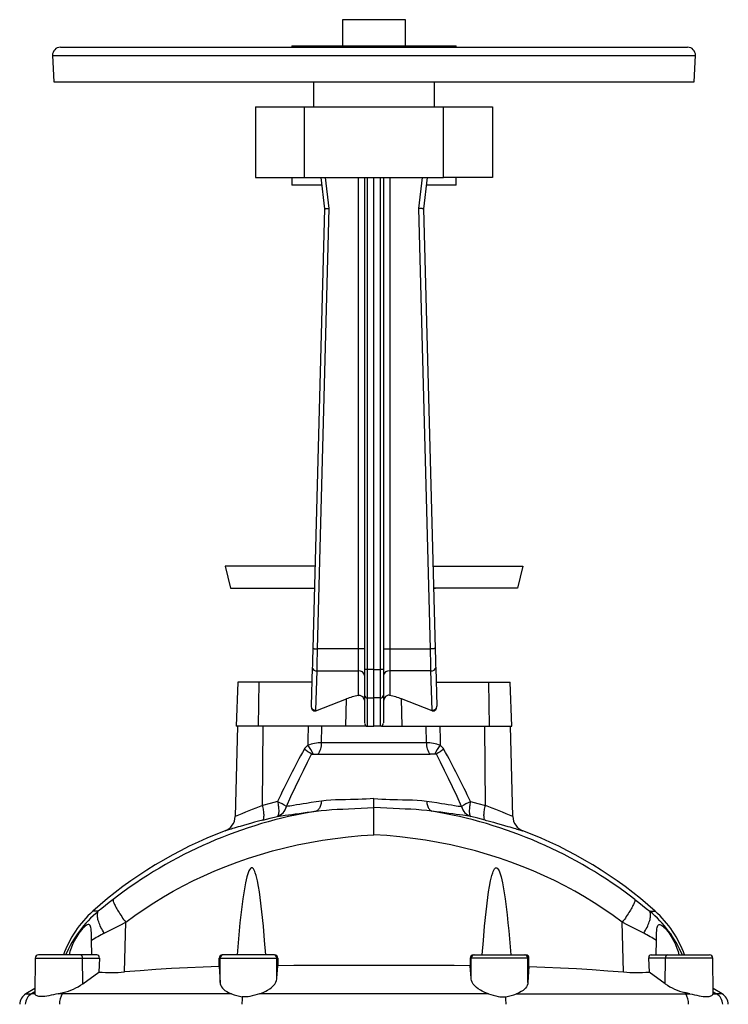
# Model space of a CAD drawing. Extents: x -62 to 1388, y -77 to 1711.
# Tile 7 of 7: x 935 to 1387, y 1083 to 1711. Entities that reach past the tile are written whole.
import ezdxf

# ---------------------------------------------------------------- set-up
doc = ezdxf.new("R2010")
doc.units = 0
doc.layers.get('0').update_dxf_attribs({"linetype": 'CONTINUOUS'})

msp = doc.modelspace()

# ---------------------------------------------------------------- linework, layer by layer
at = {"color": 7, "linetype": 'CONTINUOUS'}
for p, q in [((1140.97, 1711.21), (1140.97, 1694.64)), ((1180.97, 1711.21), (1140.97, 1711.21)), ((1180.97, 1694.64), (1180.97, 1711.21)), ((960.97, 1693.64), (1360.97, 1693.64)), ((1108.47, 1694.64), (1108.47, 1693.64)), ((1108.47, 1694.64), (1213.47, 1694.64)), ((1213.47, 1693.64), (1213.47, 1694.64)), ((955.98, 1688.38), (956.85, 1671.64)), ((955.98, 1688.38), (1365.96, 1688.38)), ((1365.09, 1671.64), (1365.96, 1688.38)), ((956.85, 1671.64), (1365.09, 1671.64)), ((1122.47, 1671.64), (1122.47, 1655.64)), ((1199.47, 1655.64), (1199.47, 1671.64)), ((1085.47, 1655.64), (1085.47, 1610.64)), ((1085.47, 1655.64), (1116.74, 1655.64)), ((1116.74, 1610.64), (1116.74, 1655.64)), ((1116.74, 1655.64), (1205.2, 1655.64)), ((1205.2, 1610.64), (1205.2, 1655.64)), ((1205.2, 1655.64), (1236.47, 1655.64)), ((1236.47, 1655.64), (1236.47, 1610.64)), ((1085.47, 1610.64), (1116.74, 1610.64)), ((1108.47, 1610.64), (1108.47, 1605.64)), ((1116.74, 1610.64), (1205.2, 1610.64)), ((1126.97, 1610.64), (1129.44, 1590.64)), ((1132.44, 1590.78), (1129.99, 1610.64)), ((1150.97, 1610.64), (1150.97, 1309.95)), ((1154.97, 1610.64), (1154.97, 1296.72)), ((1156.9, 1296.81), (1156.9, 1610.64)), ((1160.97, 1296.73), (1160.97, 1610.64)), ((1165.04, 1296.81), (1165.04, 1610.64)), ((1166.97, 1610.64), (1166.97, 1296.72)), ((1170.97, 1610.64), (1170.97, 1309.95)), ((1189.5, 1590.78), (1191.95, 1610.64)), ((1194.97, 1610.64), (1192.5, 1590.64)), ((1236.47, 1610.64), (1205.2, 1610.64)), ((1213.47, 1605.64), (1213.47, 1610.64)), ((1127.59, 1605.64), (1108.47, 1605.64)), ((1213.47, 1605.64), (1194.35, 1605.64)), ((1129.44, 1590.64), (1121.96, 1310.03)), ((1124.96, 1309.95), (1132.44, 1590.78)), ((1196.98, 1309.95), (1189.5, 1590.78)), ((1192.5, 1590.64), (1199.98, 1310.03)), ((1066.04, 1362.54), (1069.41, 1348.54)), ((1123.36, 1362.54), (1066.04, 1362.54)), ((1198.58, 1362.54), (1255.9, 1362.54)), ((1255.9, 1362.54), (1252.53, 1348.54)), ((1069.41, 1348.54), (1122.99, 1348.54)), ((1252.53, 1348.54), (1198.95, 1348.54)), ((1150.97, 1309.95), (1124.96, 1309.95)), ((1150.97, 1309.95), (1150.97, 1295.81)), ((1154.97, 1309.95), (1150.97, 1309.95)), ((1166.97, 1309.95), (1170.97, 1309.95)), ((1170.97, 1309.95), (1170.97, 1295.81)), ((1170.97, 1309.95), (1196.98, 1309.95)), ((1121.64, 1298.01), (1120.99, 1273.4)), ((1123.97, 1270.76), (1124.64, 1295.81)), ((1124.64, 1295.81), (1150.97, 1295.81)), ((1150.97, 1295.81), (1150.97, 1280.23)), ((1154.97, 1296.72), (1154.97, 1280.36)), ((1160.97, 1296.73), (1156.9, 1296.81)), ((1160.97, 1296.73), (1165.04, 1296.81)), ((1160.97, 1278.55), (1160.97, 1296.73)), ((1166.97, 1296.72), (1166.97, 1280.36)), ((1197.3, 1295.81), (1170.97, 1295.81)), ((1170.97, 1295.81), (1170.97, 1280.23)), ((1197.97, 1270.76), (1197.3, 1295.81)), ((1200.3, 1298.01), (1200.95, 1273.4)), ((1074.19, 1288.64), (1072.97, 1260.64)), ((1087.76, 1288.64), (1074.19, 1288.64)), ((1087.3, 1260.64), (1087.76, 1288.64)), ((1121.39, 1288.64), (1087.76, 1288.64)), ((1200.55, 1288.64), (1234.18, 1288.64)), ((1234.18, 1288.64), (1247.75, 1288.64)), ((1234.64, 1260.64), (1234.18, 1288.64)), ((1248.97, 1260.64), (1247.75, 1288.64)), ((1123.97, 1270.43), (1143.35, 1277.96)), ((1143.07, 1260.64), (1143.35, 1277.96)), ((1154.97, 1280.36), (1154.97, 1262.6)), ((1156.9, 1278.63), (1160.97, 1278.55)), ((1156.9, 1260.64), (1156.9, 1278.63)), ((1165.04, 1278.63), (1160.97, 1278.55)), ((1160.97, 1260.64), (1160.97, 1278.55)), ((1165.04, 1260.64), (1165.04, 1278.63)), ((1166.97, 1280.36), (1166.97, 1262.6)), ((1197.97, 1270.43), (1178.59, 1277.96)), ((1178.87, 1260.64), (1178.59, 1277.96)), ((1073.97, 1260.64), (1072.46, 1202.87)), ((1087.3, 1260.64), (1072.97, 1260.64)), ((1143.07, 1260.64), (1087.3, 1260.64)), ((1089.93, 1210.07), (1090.28, 1260.64)), ((1127.59, 1250.01), (1127.75, 1260.64)), ((1156.11, 1260.64), (1143.07, 1260.64)), ((1156.11, 1260.64), (1156.9, 1260.64)), ((1156.9, 1260.64), (1160.97, 1260.64)), ((1165.04, 1260.64), (1160.97, 1260.64)), ((1165.83, 1260.64), (1165.04, 1260.64)), ((1165.83, 1260.64), (1178.87, 1260.64)), ((1178.87, 1260.64), (1234.64, 1260.64)), ((1194.35, 1250.01), (1194.19, 1260.64)), ((1232.01, 1210.07), (1231.66, 1260.64)), ((1234.64, 1260.64), (1248.97, 1260.64)), ((1249.48, 1202.87), (1247.97, 1260.64)), ((1194.35, 1250.01), (1127.59, 1250.01)), ((1121.17, 1242.64), (1122.22, 1242.64)), ((1122.22, 1242.64), (1125.12, 1242.64)), ((1125.12, 1242.64), (1196.82, 1242.64)), ((1199.72, 1242.64), (1196.82, 1242.64)), ((1200.77, 1242.64), (1199.72, 1242.64)), ((1160.97, 1208.69), (1160.97, 1214.37)), ((1160.97, 1191.36), (1160.97, 1208.69)), ((985.16, 1142.49), (981.66, 1142.49)), ((1336.78, 1142.49), (1340.28, 1142.49)), ((1001.86, 1103.8), (1002.67, 1135.46)), ((1320.08, 1103.8), (1319.27, 1135.46)), ((980.94, 1114.64), (980.91, 1123.8)), ((1341, 1114.64), (1341.03, 1123.8)), ((944.95, 1112.66), (944.76, 1090)), ((944.95, 1112.66), (975.14, 1112.66)), ((973.79, 1114.64), (946.95, 1114.64)), ((984.16, 1114.64), (973.79, 1114.64)), ((975.24, 1096.24), (975.14, 1112.66)), ((975.14, 1112.66), (985.84, 1112.66)), ((985.84, 1112.66), (985.6, 1103.74)), ((1062.14, 1107.22), (1062.17, 1112.66)), ((1062.17, 1112.66), (1062.97, 1112.66)), ((1062.83, 1097.07), (1062.97, 1112.66)), ((1062.97, 1112.66), (1098.97, 1112.66)), ((1064.97, 1114.64), (1064.18, 1114.64)), ((1096.97, 1114.64), (1064.97, 1114.64)), ((1097.59, 1114.64), (1096.97, 1114.64)), ((1099.08, 1099.78), (1098.97, 1112.66)), ((1098.97, 1112.66), (1099.58, 1112.66)), ((1099.58, 1112.66), (1099.62, 1107.74)), ((1222.36, 1112.66), (1222.32, 1107.74)), ((1222.97, 1112.66), (1222.36, 1112.66)), ((1222.86, 1099.78), (1222.97, 1112.66)), ((1258.97, 1112.66), (1222.97, 1112.66)), ((1224.35, 1114.64), (1224.97, 1114.64)), ((1224.97, 1114.64), (1256.97, 1114.64)), ((1256.97, 1114.64), (1257.76, 1114.64)), ((1259.11, 1097.07), (1258.97, 1112.66)), ((1259.77, 1112.66), (1258.97, 1112.66)), ((1259.8, 1107.22), (1259.77, 1112.66)), ((1336.1, 1112.66), (1336.35, 1103.74)), ((1346.8, 1112.66), (1336.1, 1112.66)), ((1337.78, 1114.64), (1348.15, 1114.64)), ((1346.7, 1096.24), (1346.8, 1112.66)), ((1376.99, 1112.66), (1346.8, 1112.66)), ((1348.15, 1114.64), (1374.99, 1114.64)), ((1377.19, 1090), (1376.99, 1112.66)), ((1062.14, 1107.22), (1062.83, 1097.07)), ((1099.08, 1099.78), (1099.62, 1107.74)), ((1222.86, 1099.78), (1222.32, 1107.74)), ((1259.8, 1107.22), (1259.11, 1097.07)), ((975.24, 1096.24), (985.6, 1103.74)), ((1346.7, 1096.24), (1336.35, 1103.74)), ((944.78, 1093.2), (939.03, 1089.88)), ((1382.91, 1089.88), (1377.16, 1093.2)), ((939.03, 1089.88), (942.58, 1089.88)), ((944.77, 1091.16), (942.58, 1089.88)), ((944.76, 1089.88), (942.58, 1089.88)), ((944.77, 1090), (944.76, 1089.88)), ((962.21, 1089.88), (959.48, 1089.88)), ((962.79, 1090.63), (962.21, 1089.88)), ((1070.04, 1089.88), (962.21, 1089.88)), ((1234.06, 1089.88), (1087.89, 1089.88)), ((1251.9, 1089.88), (1359.73, 1089.88)), ((1359.15, 1090.63), (1359.73, 1089.88)), ((1359.73, 1089.88), (1362.46, 1089.88)), ((1377.17, 1090), (1377.18, 1089.88)), ((1377.18, 1091.16), (1379.36, 1089.88)), ((1377.18, 1089.88), (1379.36, 1089.88)), ((1382.91, 1089.88), (1379.36, 1089.88))]:
    msp.add_line(p, q, dxfattribs=at)
for points in [[(1129.44, 1590.64), (1129.47, 1590.64), (1129.58, 1590.65), (1129.76, 1590.66), (1130.01, 1590.67), (1130.32, 1590.68), (1130.68, 1590.7), (1131.08, 1590.72), (1131.51, 1590.74), (1131.97, 1590.76), (1132.44, 1590.78)], [(1192.5, 1590.64), (1192.47, 1590.64), (1192.36, 1590.65), (1192.18, 1590.66), (1191.93, 1590.67), (1191.62, 1590.68), (1191.26, 1590.7), (1190.86, 1590.72), (1190.43, 1590.74), (1189.97, 1590.76), (1189.5, 1590.78)], [(1121.71, 1348.54), (1122.53, 1348.5), (1122.99, 1348.45)], [(1198.95, 1348.45), (1199.41, 1348.5), (1200.23, 1348.54)], [(1121.96, 1310.03), (1121.93, 1308.92), (1121.9, 1307.81), (1121.87, 1306.72), (1121.84, 1305.63), (1121.82, 1304.57), (1121.79, 1303.53), (1121.76, 1302.51), (1121.74, 1301.53), (1121.71, 1300.59), (1121.69, 1299.68), (1121.66, 1298.82), (1121.64, 1298.01)], [(1121.96, 1310.03), (1122, 1310.03), (1122.11, 1310.03), (1122.29, 1310.02), (1122.53, 1310.02), (1122.84, 1310.01), (1123.2, 1310), (1123.6, 1309.99), (1124.03, 1309.98), (1124.49, 1309.97), (1124.96, 1309.95)], [(1124.64, 1295.81), (1124.66, 1296.69), (1124.68, 1297.62), (1124.7, 1298.59), (1124.73, 1299.61), (1124.75, 1300.66), (1124.78, 1301.74), (1124.8, 1302.86), (1124.83, 1304), (1124.85, 1305.17), (1124.88, 1306.35), (1124.91, 1307.54), (1124.93, 1308.75), (1124.96, 1309.95)], [(1199.98, 1310.03), (1199.94, 1310.03), (1199.83, 1310.03), (1199.65, 1310.02), (1199.41, 1310.02), (1199.1, 1310.01), (1198.74, 1310), (1198.34, 1309.99), (1197.91, 1309.98), (1197.45, 1309.97), (1196.98, 1309.95)], [(1197.3, 1295.81), (1197.28, 1296.69), (1197.26, 1297.62), (1197.24, 1298.59), (1197.21, 1299.61), (1197.19, 1300.66), (1197.17, 1301.74), (1197.14, 1302.86), (1197.11, 1304), (1197.09, 1305.17), (1197.06, 1306.35), (1197.03, 1307.54), (1197.01, 1308.75), (1196.98, 1309.95)], [(1199.98, 1310.03), (1200.01, 1308.92), (1200.04, 1307.81), (1200.07, 1306.72), (1200.1, 1305.63), (1200.12, 1304.57), (1200.15, 1303.53), (1200.18, 1302.51), (1200.2, 1301.53), (1200.23, 1300.59), (1200.25, 1299.68), (1200.28, 1298.82), (1200.3, 1298.01)], [(1156.9, 1278.63), (1156.9, 1279.23), (1156.9, 1279.89), (1156.89, 1280.6), (1156.89, 1281.36), (1156.89, 1282.17), (1156.89, 1283.02), (1156.89, 1283.92), (1156.89, 1284.85), (1156.89, 1285.83), (1156.89, 1286.83), (1156.89, 1287.87), (1156.89, 1288.93), (1156.89, 1290.02), (1156.89, 1291.12), (1156.89, 1292.24), (1156.89, 1293.38), (1156.9, 1294.52), (1156.9, 1295.66), (1156.9, 1296.81)], [(1165.04, 1278.63), (1165.04, 1279.23), (1165.04, 1279.89), (1165.05, 1280.6), (1165.05, 1281.36), (1165.05, 1282.17), (1165.05, 1283.02), (1165.05, 1283.92), (1165.05, 1284.85), (1165.05, 1285.83), (1165.05, 1286.83), (1165.05, 1287.87), (1165.05, 1288.93), (1165.05, 1290.02), (1165.05, 1291.12), (1165.05, 1292.24), (1165.05, 1293.38), (1165.04, 1294.52), (1165.04, 1295.66), (1165.04, 1296.81)], [(1150.97, 1280.23), (1151.43, 1280.29), (1151.91, 1280.27), (1152.36, 1280.16), (1152.8, 1279.98), (1153.19, 1279.73), (1153.54, 1279.43), (1153.98, 1278.91), (1154.34, 1278.31), (1154.69, 1277.44), (1154.9, 1276.49), (1154.97, 1275.48)], [(1170.97, 1280.23), (1170.51, 1280.29), (1170.03, 1280.27), (1169.58, 1280.16), (1169.14, 1279.98), (1168.75, 1279.73), (1168.4, 1279.43), (1167.96, 1278.91), (1167.6, 1278.31), (1167.25, 1277.44), (1167.04, 1276.49), (1166.97, 1275.48)], [(1123.97, 1270.43), (1123.97, 1270.6), (1123.97, 1270.76)], [(1197.97, 1270.43), (1197.97, 1270.6), (1197.97, 1270.76)], [(1118.94, 1260.64), (1118.82, 1251.68), (1118.78, 1248.4)], [(1203, 1260.64), (1203.12, 1251.68), (1203.16, 1248.4)], [(1105.17, 1209.28), (1108.03, 1215.61), (1110.94, 1221.92), (1113.41, 1227.14), (1115.94, 1232.34), (1118.52, 1237.51), (1121.17, 1242.64)], [(1216.77, 1209.28), (1213.91, 1215.61), (1211, 1221.92), (1208.53, 1227.14), (1206, 1232.34), (1203.42, 1237.51), (1200.77, 1242.64)], [(1099.49, 1212.44), (1094.7, 1211.3), (1089.93, 1210.07)], [(1099.49, 1212.44), (1099.65, 1211.62), (1099.79, 1210.81), (1099.92, 1210.01), (1100.02, 1209.24), (1100.1, 1208.48), (1100.15, 1207.76), (1100.19, 1207.07), (1100.2, 1206.42), (1100.18, 1205.81), (1100.15, 1205.26), (1100.09, 1204.75), (1100, 1204.3), (1099.9, 1203.92), (1099.77, 1203.59), (1099.63, 1203.33), (1099.46, 1203.13), (1099.28, 1203.01)], [(1127.42, 1212.74), (1124.14, 1212.27), (1120.99, 1211.8), (1117.99, 1211.34), (1115.76, 1211), (1113.63, 1210.66), (1111.61, 1210.34), (1109.7, 1210.03), (1108.49, 1209.83), (1107.33, 1209.64), (1106.22, 1209.46), (1105.17, 1209.28)], [(1127.42, 1212.74), (1127.33, 1211.99), (1127.21, 1211.27), (1127.06, 1210.57), (1126.87, 1209.92), (1126.65, 1209.31), (1126.41, 1208.74), (1126.14, 1208.23), (1125.84, 1207.77), (1125.52, 1207.36), (1125.18, 1207.01), (1124.82, 1206.72), (1124.44, 1206.5), (1124.05, 1206.34)], [(1160.97, 1214.37), (1158.46, 1214.2), (1155.95, 1214.06), (1153.45, 1213.95), (1150.91, 1213.87), (1148.39, 1213.81), (1145.88, 1213.75), (1142.7, 1213.69), (1139.56, 1213.62), (1136.48, 1213.51), (1133.39, 1213.34), (1130.37, 1213.09), (1127.42, 1212.74)], [(1160.97, 1214.37), (1163.48, 1214.2), (1165.99, 1214.06), (1168.49, 1213.95), (1171.03, 1213.87), (1173.56, 1213.81), (1176.06, 1213.75), (1179.24, 1213.69), (1182.38, 1213.62), (1185.46, 1213.51), (1188.55, 1213.34), (1191.57, 1213.09), (1194.52, 1212.74)], [(1194.52, 1212.74), (1194.61, 1211.99), (1194.73, 1211.27), (1194.88, 1210.57), (1195.07, 1209.92), (1195.29, 1209.31), (1195.53, 1208.74), (1195.8, 1208.23), (1196.1, 1207.77), (1196.42, 1207.36), (1196.76, 1207.01), (1197.12, 1206.72), (1197.5, 1206.5), (1197.89, 1206.34)], [(1194.52, 1212.74), (1197.8, 1212.27), (1200.95, 1211.8), (1203.95, 1211.34), (1206.18, 1211), (1208.31, 1210.66), (1210.33, 1210.34), (1212.24, 1210.03), (1213.45, 1209.83), (1214.61, 1209.64), (1215.72, 1209.46), (1216.77, 1209.28)], [(1222.45, 1212.44), (1222.29, 1211.62), (1222.15, 1210.81), (1222.02, 1210.01), (1221.92, 1209.24), (1221.84, 1208.48), (1221.79, 1207.76), (1221.76, 1207.07), (1221.75, 1206.42), (1221.76, 1205.81), (1221.8, 1205.26), (1221.85, 1204.75), (1221.94, 1204.3), (1222.04, 1203.92), (1222.17, 1203.59), (1222.31, 1203.33), (1222.48, 1203.13), (1222.66, 1203.01)], [(1222.45, 1212.44), (1227.24, 1211.3), (1232.01, 1210.07)], [(1090.05, 1200.72), (1090.23, 1200.85), (1090.38, 1201.05), (1090.52, 1201.31), (1090.63, 1201.64), (1090.72, 1202.02), (1090.78, 1202.47), (1090.82, 1202.97), (1090.84, 1203.52), (1090.83, 1204.12), (1090.8, 1204.76), (1090.74, 1205.44), (1090.66, 1206.16), (1090.56, 1206.9), (1090.44, 1207.67), (1090.29, 1208.46), (1090.12, 1209.26), (1089.93, 1210.07)], [(1099.28, 1203.01), (1100.44, 1203.18), (1101.67, 1203.35), (1102.96, 1203.54), (1104.31, 1203.73), (1106.35, 1204.02), (1108.51, 1204.32), (1110.78, 1204.63), (1113.16, 1204.95), (1115.73, 1205.28), (1118.41, 1205.63), (1121.19, 1205.98), (1124.05, 1206.34)], [(1124.05, 1206.34), (1127.34, 1206.74), (1130.69, 1207.07), (1134.08, 1207.33), (1137.56, 1207.55), (1141.07, 1207.73), (1144.62, 1207.89), (1148.66, 1208.06), (1152.73, 1208.25), (1156.85, 1208.45), (1160.97, 1208.69)], [(1197.89, 1206.34), (1194.6, 1206.74), (1191.25, 1207.07), (1187.86, 1207.33), (1184.38, 1207.55), (1180.87, 1207.73), (1177.32, 1207.89), (1173.28, 1208.06), (1169.21, 1208.25), (1165.09, 1208.45), (1160.97, 1208.69)], [(1222.66, 1203.01), (1221.5, 1203.18), (1220.27, 1203.35), (1218.98, 1203.54), (1217.63, 1203.73), (1215.59, 1204.02), (1213.43, 1204.32), (1211.16, 1204.63), (1208.78, 1204.95), (1206.21, 1205.28), (1203.53, 1205.63), (1200.75, 1205.98), (1197.89, 1206.34)], [(1231.89, 1200.72), (1231.71, 1200.85), (1231.56, 1201.05), (1231.43, 1201.31), (1231.31, 1201.64), (1231.22, 1202.02), (1231.16, 1202.47), (1231.12, 1202.97), (1231.1, 1203.52), (1231.11, 1204.12), (1231.14, 1204.76), (1231.2, 1205.44), (1231.28, 1206.16), (1231.38, 1206.9), (1231.5, 1207.67), (1231.65, 1208.46), (1231.82, 1209.26), (1232.01, 1210.07)], [(1090.05, 1200.72), (1090, 1200.7), (1087.36, 1200), (1084.81, 1199.3), (1082.28, 1198.59), (1079.87, 1197.91), (1077.66, 1197.27), (1075.6, 1196.67), (1074.28, 1196.29), (1073.04, 1195.92), (1071.89, 1195.58), (1070.82, 1195.25), (1069.84, 1194.96), (1068.95, 1194.69), (1068.17, 1194.45), (1067.53, 1194.25), (1066.99, 1194.09), (1066.57, 1193.96), (1066.25, 1193.86), (1066.06, 1193.8), (1066, 1193.78), (1066, 1193.78)], [(1090.05, 1200.72), (1094.66, 1201.9), (1099.28, 1203.01)], [(1231.89, 1200.72), (1227.28, 1201.9), (1222.66, 1203.01)], [(1231.89, 1200.72), (1231.94, 1200.7), (1234.58, 1200), (1237.13, 1199.3), (1239.66, 1198.59), (1242.07, 1197.91), (1244.28, 1197.27), (1246.34, 1196.67), (1247.66, 1196.29), (1248.9, 1195.92), (1250.05, 1195.58), (1251.12, 1195.25), (1252.1, 1194.96), (1252.99, 1194.69), (1253.77, 1194.45), (1254.41, 1194.25), (1254.95, 1194.09), (1255.37, 1193.96), (1255.69, 1193.86), (1255.88, 1193.8), (1255.94, 1193.78), (1255.94, 1193.78)], [(1002.67, 1135.46), (1008.5, 1139.75), (1014.45, 1143.89), (1020.52, 1147.86), (1026.69, 1151.66), (1032.97, 1155.29), (1039.36, 1158.75), (1045.83, 1162.04), (1052.4, 1165.16), (1059.39, 1168.25), (1066.47, 1171.15), (1073.63, 1173.86), (1080.86, 1176.37), (1088.55, 1178.81), (1096.32, 1181.03), (1104.15, 1183.04), (1112.04, 1184.84), (1119.97, 1186.43), (1128.11, 1187.83), (1136.28, 1189.02), (1144.49, 1190), (1152.73, 1190.78), (1160.97, 1191.36)], [(1319.27, 1135.46), (1313.44, 1139.75), (1307.49, 1143.89), (1301.42, 1147.86), (1295.25, 1151.66), (1288.97, 1155.29), (1282.58, 1158.75), (1276.11, 1162.04), (1269.54, 1165.16), (1262.55, 1168.25), (1255.47, 1171.15), (1248.31, 1173.86), (1241.08, 1176.37), (1233.39, 1178.81), (1225.62, 1181.03), (1217.79, 1183.04), (1209.9, 1184.84), (1201.97, 1186.43), (1193.84, 1187.83), (1185.66, 1189.02), (1177.45, 1190), (1169.21, 1190.78), (1160.97, 1191.36)], [(1091.92, 1114.64), (1091.23, 1123.83), (1090.45, 1133.01), (1089.52, 1142.17), (1088.4, 1151.31), (1087.89, 1154.86), (1087.32, 1158.4), (1086.64, 1161.92), (1086.25, 1163.67), (1085.8, 1165.41), (1085.27, 1167.12), (1084.95, 1167.97), (1084.58, 1168.79), (1084.11, 1169.55), (1083.8, 1169.91), (1083.42, 1170.18), (1083.14, 1170.26), (1082.85, 1170.25), (1082.54, 1170.11), (1082.11, 1169.73), (1081.62, 1169.02), (1081.24, 1168.25), (1080.53, 1166.43), (1079.97, 1164.55), (1079.52, 1162.64), (1079.11, 1160.72), (1078.16, 1155.64), (1077.35, 1150.53), (1076.66, 1145.41), (1076.06, 1140.27), (1075.52, 1135.12), (1075.01, 1129.97), (1074.3, 1122.31), (1073.65, 1114.64)], [(1230.02, 1114.64), (1230.71, 1123.83), (1231.49, 1133.01), (1232.42, 1142.17), (1233.54, 1151.31), (1234.05, 1154.86), (1234.62, 1158.4), (1235.3, 1161.92), (1235.69, 1163.67), (1236.14, 1165.41), (1236.67, 1167.12), (1236.99, 1167.97), (1237.36, 1168.79), (1237.83, 1169.55), (1238.14, 1169.91), (1238.52, 1170.18), (1238.8, 1170.26), (1239.09, 1170.25), (1239.4, 1170.11), (1239.83, 1169.73), (1240.32, 1169.02), (1240.7, 1168.25), (1241.41, 1166.43), (1241.97, 1164.55), (1242.42, 1162.64), (1242.83, 1160.72), (1243.79, 1155.64), (1244.59, 1150.53), (1245.28, 1145.41), (1245.88, 1140.27), (1246.42, 1135.12), (1246.93, 1129.97), (1247.64, 1122.31), (1248.29, 1114.64)], [(994.59, 1150.03), (992.19, 1148.14), (989.82, 1146.26), (987.46, 1144.36), (985.16, 1142.49)], [(994.59, 1150.03), (994.56, 1149.79), (994.57, 1149.5), (994.62, 1149.16), (994.72, 1148.77), (994.85, 1148.33), (995.03, 1147.84), (995.25, 1147.31), (995.51, 1146.74), (995.81, 1146.12), (996.15, 1145.47), (996.53, 1144.77), (996.94, 1144.05), (997.38, 1143.29), (997.86, 1142.5), (998.37, 1141.68), (998.91, 1140.84), (999.48, 1139.98), (1000.08, 1139.1), (1000.69, 1138.2), (1001.33, 1137.3), (1001.99, 1136.38), (1002.67, 1135.46)], [(1327.35, 1150.03), (1327.38, 1149.79), (1327.37, 1149.5), (1327.32, 1149.16), (1327.23, 1148.77), (1327.09, 1148.33), (1326.91, 1147.84), (1326.69, 1147.31), (1326.43, 1146.74), (1326.13, 1146.12), (1325.79, 1145.47), (1325.41, 1144.77), (1325, 1144.05), (1324.56, 1143.29), (1324.08, 1142.5), (1323.57, 1141.68), (1323.03, 1140.84), (1322.46, 1139.98), (1321.87, 1139.1), (1321.25, 1138.2), (1320.61, 1137.3), (1319.95, 1136.38), (1319.27, 1135.46)], [(1327.35, 1150.03), (1329.75, 1148.14), (1332.12, 1146.26), (1334.48, 1144.36), (1336.78, 1142.49)], [(988.95, 1128.53), (988.37, 1129.47), (987.83, 1130.41), (987.33, 1131.34), (986.86, 1132.25), (986.43, 1133.15), (986.04, 1134.03), (985.7, 1134.89), (985.4, 1135.73), (985.14, 1136.53), (984.93, 1137.31), (984.77, 1138.05), (984.65, 1138.75), (984.58, 1139.42), (984.56, 1140.04), (984.59, 1140.63), (984.66, 1141.16), (984.78, 1141.66), (984.94, 1142.1), (985.16, 1142.49)], [(1332.99, 1128.53), (1333.57, 1129.47), (1334.11, 1130.41), (1334.62, 1131.34), (1335.08, 1132.25), (1335.51, 1133.15), (1335.9, 1134.03), (1336.24, 1134.89), (1336.54, 1135.73), (1336.8, 1136.53), (1337.01, 1137.31), (1337.17, 1138.05), (1337.29, 1138.75), (1337.36, 1139.42), (1337.38, 1140.04), (1337.35, 1140.63), (1337.28, 1141.16), (1337.16, 1141.66), (1337, 1142.1), (1336.78, 1142.49)], [(980.91, 1123.8), (980.89, 1125.74), (980.84, 1127.66), (980.79, 1128.9), (980.7, 1130.1), (980.57, 1131.21), (980.41, 1132.07), (980.18, 1132.81), (979.89, 1133.4), (979.51, 1133.8), (979.11, 1133.97), (978.67, 1133.98), (978.06, 1133.8), (977.41, 1133.45), (976.74, 1132.95), (976.05, 1132.35), (975.36, 1131.66), (974.5, 1130.7), (973.65, 1129.66), (972.82, 1128.55), (972.01, 1127.38), (970.8, 1125.44), (969.68, 1123.4), (968.68, 1121.26), (967.8, 1119.06), (967.09, 1116.88), (966.53, 1114.64)], [(988.95, 1128.53), (992.24, 1130.22), (995.61, 1131.94), (999.11, 1133.69), (1002.67, 1135.46)], [(1332.99, 1128.53), (1329.7, 1130.22), (1326.33, 1131.94), (1322.83, 1133.69), (1319.27, 1135.46)], [(1341.03, 1123.8), (1341.05, 1125.74), (1341.1, 1127.66), (1341.15, 1128.9), (1341.24, 1130.1), (1341.37, 1131.21), (1341.53, 1132.07), (1341.76, 1132.81), (1342.05, 1133.4), (1342.43, 1133.8), (1342.83, 1133.97), (1343.27, 1133.98), (1343.88, 1133.8), (1344.53, 1133.45), (1345.2, 1132.95), (1345.89, 1132.35), (1346.58, 1131.66), (1347.44, 1130.7), (1348.29, 1129.66), (1349.12, 1128.55), (1349.93, 1127.38), (1351.14, 1125.44), (1352.26, 1123.4), (1353.26, 1121.26), (1354.14, 1119.06), (1354.85, 1116.88), (1355.41, 1114.64)], [(1062.14, 1107.22), (1052.03, 1106.89), (1041.95, 1106.46), (1031.9, 1105.94), (1021.85, 1105.32), (1011.84, 1104.6), (1001.86, 1103.8)], [(1222.32, 1107.74), (1212.13, 1107.81), (1201.92, 1107.87), (1191.7, 1107.92), (1181.46, 1107.95), (1171.22, 1107.97), (1160.97, 1107.97), (1150.74, 1107.97), (1140.52, 1107.95), (1130.29, 1107.92), (1120.06, 1107.87), (1109.83, 1107.81), (1099.62, 1107.74)], [(1259.8, 1107.22), (1269.91, 1106.89), (1279.99, 1106.46), (1290.04, 1105.94), (1300.09, 1105.32), (1310.1, 1104.6), (1320.08, 1103.8)], [(1087.89, 1089.88), (1089.31, 1090.35), (1090.65, 1090.88), (1091.92, 1091.46), (1093.08, 1092.08), (1094.48, 1092.97), (1095.71, 1093.92), (1096.75, 1094.92), (1097.68, 1096.06), (1098.38, 1097.25), (1098.85, 1098.44), (1099, 1099.11), (1099.08, 1099.78)], [(1234.06, 1089.88), (1232.63, 1090.35), (1231.29, 1090.88), (1230.02, 1091.46), (1228.86, 1092.08), (1227.46, 1092.97), (1226.23, 1093.92), (1225.19, 1094.92), (1224.26, 1096.06), (1223.56, 1097.25), (1223.09, 1098.44), (1222.94, 1099.11), (1222.86, 1099.78)], [(1062.83, 1097.07), (1062.97, 1096.15), (1063.26, 1095.26), (1063.7, 1094.37), (1064.31, 1093.51), (1065.06, 1092.72), (1065.95, 1091.97), (1067.04, 1091.24), (1068.28, 1090.59), (1069.13, 1090.22), (1070.04, 1089.88)], [(1259.11, 1097.07), (1258.97, 1096.15), (1258.69, 1095.26), (1258.24, 1094.37), (1257.63, 1093.51), (1256.88, 1092.72), (1255.99, 1091.97), (1254.9, 1091.24), (1253.66, 1090.59), (1252.81, 1090.22), (1251.9, 1089.88)], [(959.48, 1089.88), (957.98, 1089.56), (956.52, 1089.24), (955.06, 1088.93), (953.65, 1088.63), (952.36, 1088.39), (951.13, 1088.21), (949.95, 1088.09), (948.87, 1088.07), (948.05, 1088.11), (947.32, 1088.22), (946.65, 1088.39), (946.09, 1088.6), (945.63, 1088.83), (945.27, 1089.09), (945, 1089.37), (944.83, 1089.65), (944.76, 1089.88)], [(959.48, 1089.88), (961.13, 1090.23), (962.79, 1090.63)], [(1087.89, 1089.88), (1086.42, 1089.43), (1084.91, 1088.97), (1083.32, 1088.52), (1081.69, 1088.16), (1080.71, 1088), (1079.72, 1087.9), (1078.7, 1087.86), (1077.69, 1087.9), (1077, 1087.96)], [(1234.06, 1089.88), (1235.52, 1089.43), (1237.03, 1088.97), (1238.63, 1088.52), (1240.25, 1088.16), (1241.24, 1088), (1242.22, 1087.9), (1243.24, 1087.86), (1244.25, 1087.9), (1244.94, 1087.96)], [(1362.46, 1089.88), (1360.81, 1090.23), (1359.15, 1090.63)], [(1362.46, 1089.88), (1363.96, 1089.56), (1365.42, 1089.24), (1366.88, 1088.93), (1368.29, 1088.63), (1369.58, 1088.39), (1370.81, 1088.21), (1371.99, 1088.09), (1373.07, 1088.07), (1373.89, 1088.11), (1374.62, 1088.22), (1375.29, 1088.39), (1375.85, 1088.6), (1376.31, 1088.83), (1376.67, 1089.09), (1376.94, 1089.37), (1377.11, 1089.65), (1377.18, 1089.88)]]:
    msp.add_lwpolyline(points, dxfattribs=at)
for centre, radius, start, end in [((960.97, 1688.64), 5, 90, 183), ((1360.97, 1688.64), 5, 357, 90), ((1124.3, 1298.49), 2.7, 190.1068, 277.33629), ((1151.47, 1292.28), 3.57, 11.4221, 98.04927), ((1156.43, 1285.82), 11, 87.54767, 97.62224), ((1165.51, 1285.82), 11, 82.37776, 92.45233), ((1170.47, 1292.28), 3.57, 81.95073, 168.5779), ((1197.64, 1298.49), 2.7, 262.66371, 349.8932), ((1160.97, 1232.62), 48.64, 101.86533, 111.23741), ((1156.83, 1280.5), 1.87, 184.22162, 272.00772), ((1165.11, 1280.5), 1.87, 267.99228, 355.77838), ((1160.97, 1232.62), 48.64, 68.76259, 78.13467), ((1125.94, 1273.25), 4.96, 178.24898, 189.35475), ((1123.23, 1272.49), 2.18, 181.19531, 289.71733), ((1123.76, 1273.77), 3.02, 206.09035, 273.96784), ((1198.71, 1272.49), 2.18, 250.28267, 358.80469), ((1198.18, 1273.77), 3.02, 266.03216, 333.90965), ((1196, 1273.25), 4.96, 350.64525, 1.75102), ((1157.09, 1262.52), 2.12, 177.93172, 242.5291), ((1164.85, 1262.52), 2.12, 297.4709, 2.06828), ((1127.78, 1224.08), 25.93, 90.40946, 110.30647), ((1115.57, 1249.94), 12.02, 322.60238, 0.33652), ((1206.37, 1249.94), 12.02, 179.66348, 217.39762), ((1194.16, 1224.08), 25.93, 69.69353, 89.59054), ((1521.31, 1018.67), 464.2, 150.70578, 155.32701), ((1124.32, 1241.17), 9.11, 127.4242, 149.44387), ((1090.29, 1201.76), 51.24, 52.93256, 59.26857), ((1096.02, 1230.9), 28.71, 24.13159, 37.55478), ((1225.92, 1230.9), 28.71, 142.44522, 155.86841), ((1231.65, 1201.76), 51.24, 120.73143, 127.06744), ((1197.62, 1241.17), 9.11, 30.55613, 52.5758), ((800.63, 1018.67), 464.2, 24.67299, 29.29422), ((1078.13, 1167.37), 49.88, 57.1746, 64.64186), ((1243.81, 1167.37), 49.88, 115.35814, 122.8254), ((1170.6, 922.33), 287.8, 99.30874, 127.70356), ((1225.41, 856.17), 378.94, 110.94812, 113.80592), ((1096.65, 1211.37), 8.76, 287.44946, 346.25129), ((1151.34, 922.33), 287.8, 52.29644, 80.69126), ((1225.29, 1211.37), 8.76, 193.74871, 252.55054), ((1096.53, 856.17), 378.94, 66.19408, 69.05188), ((1062.46, 1203.14), 10, 290.71333, 358.50146), ((1259.48, 1203.14), 10, 181.50195, 249.28525), ((1160.97, 942.64), 268.5, 110.71463, 131.89904), ((1160.97, 942.64), 268.5, 48.10096, 69.28537), ((1027.41, 1091.5), 68.5, 131.89904, 160.26053), ((1032.32, 1085.49), 73.98, 129.60182, 156.79473), ((1289.63, 1085.49), 73.98, 23.20527, 50.39818), ((1294.53, 1091.5), 68.5, 19.73947, 48.10096), ((1027.65, 1053.52), 84.4, 117.2936, 123.62995), ((1294.29, 1053.52), 84.4, 56.37005, 62.7064), ((946.95, 1112.64), 2, 90, 179.5), ((973.39, 1112.92), 1.77, 351.54587, 77.00346), ((984.05, 1112.84), 1.8, 354.18478, 86.33456), ((1064.18, 1112.64), 2, 89.75427, 179.45562), ((1064.97, 1112.64), 2, 90.02732, 179.52784), ((1096.97, 1112.64), 2, 0.47217, 89.97256), ((1097.59, 1112.65), 1.99, 0.28041, 89.94663), ((1224.35, 1112.65), 1.99, 90.05337, 179.71959), ((1224.97, 1112.64), 2, 90.02744, 179.52783), ((1256.97, 1112.64), 2, 0.47216, 89.97268), ((1257.77, 1112.64), 2, 0.54438, 90.24573), ((1337.89, 1112.84), 1.8, 93.66544, 185.81522), ((1348.55, 1112.92), 1.77, 102.99654, 188.45413), ((1374.99, 1112.64), 2, 0.5, 90), ((993.41, 1195.22), 91.81, 265.11808, 275.28008), ((1328.53, 1195.22), 91.81, 264.71992, 274.88192), ((954.19, 1126.35), 36.75, 283.5355, 304.95135), ((1367.75, 1126.35), 36.75, 235.04865, 256.4645), ((943.03, 1082.95), 8, 120, 178.5), ((946.63, 1082.97), 8.01, 120.4291, 178.6522), ((972.1, 1083.69), 11.66, 147.9394, 182.59244), ((1082.61, 1121.92), 34.42, 248.57332, 260.61062), ((1127.13, 1083.21), 50.35, 174.58577, 180.05661), ((1239.33, 1121.92), 34.42, 279.38938, 291.42668), ((1194.81, 1083.21), 50.35, 359.94339, 5.41423), ((1349.84, 1083.69), 11.66, 357.40756, 32.0606), ((1375.31, 1082.97), 8.01, 1.3478, 59.5709), ((1378.91, 1082.95), 8, 1.5, 60)]:
    msp.add_arc(centre, radius, start, end, dxfattribs=at)

doc.saveas('drawing.dxf')
